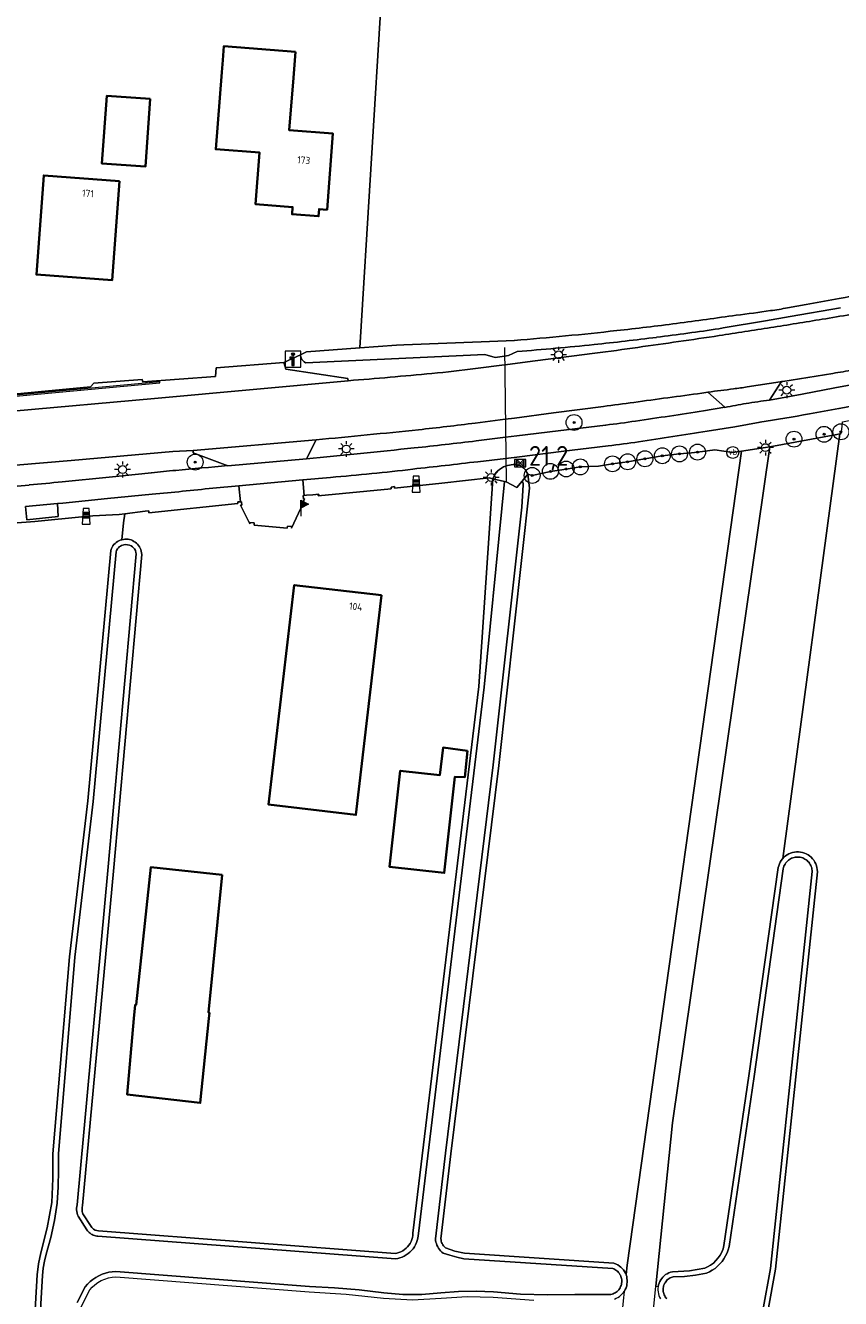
# Model space of a CAD drawing. Header units: metres. Extents: x 125158 to 132124, y 450612 to 454469.
# Tile 59 of 173: x 126894 to 126996, y 451465 to 451625. Entities that reach past the tile are written whole.
import ezdxf
from ezdxf.enums import TextEntityAlignment as Align

# ---------------------------------------------------------------- set-up
doc = ezdxf.new("R2010")
doc.units = ezdxf.units.M
doc.layers.get('0').update_dxf_attribs({"color": 8})
for name, color, linetype, lineweight in [('B-XX-GR-BOOM-S', 8, 'Continuous', 25), ('B-XX-IE-MEUBILAIR_WEGMEUBILAIR-S', 8, 'Continuous', 25), ('B-XX-KL-ET_LS_OV_LICHTMAST-S', 8, 'Continuous', 25), ('B-XX-KW-KUNSTWERK_DUIKER-G', 8, 'Continuous', 18), ('B-XX-OG-BEBOUWING-GV', 8, 'Continuous', 35), ('B-XX-OG-BEBOUWING-T18', 8, 'Continuous', 18), ('B-XX-OG-TERREIN_CULTUURSCHEIDING-GV', 8, 'Continuous', 18), ('B-XX-OG-WATER-GV', 8, 'Continuous', 18), ('B-XX-OG-WATER_SLOOT-GV', 8, 'Continuous', 18), ('B-XX-OG-WEG-GV', 8, 'Continuous', 18), ('B-XX-VH-GOOT-G', 8, 'Continuous', 18), ('B-XX-VH-VERHARDING_TEGEL-GV', 8, 'Continuous', 18), ('B-XX-VW-HECTOMETRERING-S', 8, 'Continuous', 25), ('B-XX-VW-VERKEERSTEKEN_BORD-S', 8, 'Continuous', 25), ('B-XX-VW-VERKEERSTEKEN_DRAAGCONSTRUCTIE-S', 8, 'Continuous', 25)]:
    doc.layers.add(name, color=color, linetype=linetype, lineweight=lineweight)
doc.layers.add('TOPOT30', color=1, linetype='Continuous')
doc.styles.add('ISO', font='iso', dxfattribs={"height": 5})
doc.styles.add('NLCS-ISO', font='NLCS-ISO.ttf')
doc.styles.add('NLCS-ISO-M-T18', font='NLCS-ISO.ttf', dxfattribs={"height": 1.8})

# ---------------------------------------------------------------- blocks, each defined once
blk = doc.blocks.new('SIE-WEG_VERKEERSBORD_INFORMATIE-SO')
at = {"linetype": 'ByBlock', "lineweight": 18}
h = blk.add_hatch(color=0, dxfattribs=at)
h.dxf.hatch_style = 1
h.paths.add_polyline_path([(0.32, 0.49), (-0.82, 0.49), (-0.82, 0.19), (-0.32, 0.19), (-0.32, -1.62), (0.32, -1.62)])
h = blk.add_hatch(color=0, dxfattribs=at)
h.dxf.hatch_style = 1
edge = h.paths.add_edge_path()
edge.add_arc((0, 1.25), 0.373, 0, 360)
at = {"color": 0, "linetype": 'ByBlock', "lineweight": 18}
for points in [[(-2, -2), (2, -2), (2, 2), (-2, 2)], [(0.32, 0.49), (-0.82, 0.49), (-0.82, 0.19), (-0.32, 0.19), (-0.32, -1.62), (0.32, -1.62)]]:
    blk.add_lwpolyline(points, close=True, dxfattribs=at)
blk.add_circle((0, 1.25), 0.373, dxfattribs=at)
blk = doc.blocks.new('SIE-WEG_PAAL_VERKEERSBORD-SO')
at = {"color": 0, "linetype": 'ByBlock', "lineweight": 18}
blk.add_circle((0, 0), 1.5, dxfattribs=at)
at = {"color": 0, "linetype": 'ByBlock', "lineweight": 18, "style": 'NLCS-ISO'}
blk.add_text('vb', height=1.5, dxfattribs=at).set_placement((0, 0.13), align=Align.MIDDLE_CENTER)
blk = doc.blocks.new('SIE-WEG_PAAL_VLAGGENMAST-SO')
at = {"linetype": 'ByBlock', "lineweight": 18}
h = blk.add_hatch(color=0, dxfattribs=at)
h.dxf.hatch_style = 1
h.paths.add_polyline_path([(0, 2), (2, 1), (0, 0)])
at = {"color": 0, "linetype": 'ByBlock', "lineweight": 18}
blk.add_lwpolyline([(0, 2), (0, -2)], dxfattribs=at)
blk.add_lwpolyline([(0, 2), (2, 1), (0, 0)], close=True, dxfattribs=at)
blk = doc.blocks.new('SKL-ET_OV_LICHTMAST-SO')
at = {"color": 0, "linetype": 'ByBlock', "lineweight": 18}
for points in [[(-1.25, 0), (-2, 0)], [(-1.41, 1.41), (-0.88, 0.88)], [(0, 2), (0, 1.25)], [(0.88, 0.88), (1.41, 1.41)], [(2, 0), (1.25, 0)], [(-1.41, -1.41), (-0.88, -0.88)], [(0, -1.25), (0, -2)], [(0.88, -0.88), (1.41, -1.41)]]:
    blk.add_lwpolyline(points, dxfattribs=at)
blk.add_circle((0, 0), 1, dxfattribs=at)
blk = doc.blocks.new('SIE-WEG_PAAL_GRENSPAAL-SO')
at = {"linetype": 'ByBlock', "lineweight": 18}
h = blk.add_hatch(color=0, dxfattribs=at)
h.dxf.hatch_style = 1
h.paths.add_polyline_path([(0.90625, -0.5), (0.875, 0), (-0.875, 0), (-0.90625, -0.5)])
h.paths.add_polyline_path([(-0.8125, 1), (-0.84375, 0.5), (0.84375, 0.5), (0.8125, 1)])
at = {"color": 0, "linetype": 'ByBlock', "lineweight": 18}
blk.add_lwpolyline([(-1, -2), (1, -2), (0.75, 2), (-0.75, 2)], close=True, dxfattribs=at)
for points in [[(0.875, 0), (-0.875, 0)], [(0.84375, 0.5), (-0.84375, 0.5)], [(0.8125, 1), (-0.8125, 1)], [(0.90625, -0.5), (-0.90625, -0.5)]]:
    blk.add_lwpolyline(points, dxfattribs=at)
blk = doc.blocks.new('SIE-WEG_PAAL_HECTOMETERPAAL-SO')
at = {"color": 0, "linetype": 'ByBlock', "lineweight": 18}
blk.add_lwpolyline([(-1.44375, -0.94375), (1.44375, -0.94375), (1.44375, 0.94375), (-1.44375, 0.94375)], close=True, dxfattribs=at)
at = {"color": 0, "linetype": 'ByBlock', "lineweight": 18, "style": 'NLCS-ISO'}
blk.add_text('hm', height=1.5, dxfattribs=at).set_placement((0, 0), align=Align.MIDDLE_CENTER)
blk = doc.blocks.new('SGR-BOOM_01-SO')
at = {"linetype": 'ByBlock', "lineweight": 18}
h = blk.add_hatch(color=0, dxfattribs=at)
h.dxf.hatch_style = 1
edge = h.paths.add_edge_path()
edge.add_arc((0, 0), 0.25, 0, 360)
at = {"color": 0, "linetype": 'ByBlock', "lineweight": 18}
for radius in [2, 0.25]:
    blk.add_circle((0, 0), radius, dxfattribs=at)
blk = doc.blocks.new('kilometerpaal')
at = {"color": 0}
for p, q in [((-0.44, 0.44), (0.44, -0.44)), ((-0.44, -0.44), (-0.44, 0.44)), ((0.44, 0.44), (-0.44, -0.44)), ((0.44, -0.44), (0.44, 0.44))]:
    blk.add_line(p, q, dxfattribs=at)
at = {"color": 0, "style": 'ISO'}
blk.add_attdef('KILOMETERPAAL', (0.59, 0.87), '', height=2.5, dxfattribs=at)

msp = doc.modelspace()

# ---------------------------------------------------------------- linework, layer by layer
at = {"layer": 'B-XX-KW-KUNSTWERK_DUIKER-G'}
msp.add_lwpolyline([(126954.13, 451584.52), (126954.35, 451567.59)], dxfattribs=at)
at = {"layer": 'B-XX-OG-BEBOUWING-GV'}
for points in [[(126927.8, 451621.76), (126918.79, 451622.46), (126918.65, 451620.69), (126918.53, 451619.16), (126917.78, 451609.47), (126923.29, 451609.05), (126922.79, 451602.55), (126927.46, 451602.19), (126927.39, 451601.29), (126930.73, 451601.04), (126930.79, 451601.93), (126931.79, 451601.85), (126932.53, 451611.44), (126927.03, 451611.86), (126927.55, 451618.45)], [(126909.52, 451615.81), (126904.03, 451616.19), (126903.43, 451607.67), (126908.91, 451607.29)], [(126905.64, 451605.46), (126896.11, 451606.17), (126895.18, 451593.69), (126904.71, 451592.98)], [(126938.65, 451553.29), (126927.66, 451554.58), (126924.43, 451526.93), (126935.42, 451525.64)], [(126949.48, 451533.7), (126946.41, 451534.11), (126946.01, 451530.65), (126941.02, 451531.2), (126939.68, 451519.09), (126946.56, 451518.32), (126947.9, 451530.44), (126949.14, 451530.37)], [(126918.58, 451518.09), (126909.58, 451519.05), (126907.74, 451501.7), (126907.63, 451501.72), (126907.47, 451500), (126906.61, 451490.44), (126915.81, 451489.36), (126916.9, 451500), (126916.97, 451500.72), (126916.87, 451500.73)]]:
    msp.add_lwpolyline(points, close=True, dxfattribs=at)
at = {"layer": 'B-XX-OG-TERREIN_CULTUURSCHEIDING-GV'}
for points in [[(126840.12, 451713.98), (126838.89, 451699.83), (126860.83, 451697.83), (126865.92, 451747.96), (126869.41, 451747.86), (126871.61, 451744.76), (126870.61, 451741.57), (126869.16, 451737.46), (126874.59, 451736.93), (126872.59, 451718.88), (126901.41, 451715.82), (126896.15, 451656.13), (126940.07, 451652), (126935.92, 451584.45), (126940.56, 451584.79), (126941.47, 451584.83), (126951.2, 451585.2), (126955.39, 451585.38)], [(126887.86, 451578.22), (126901.99, 451579.53), (126902.39, 451579.99), (126908.49, 451580.46), (126908.58, 451580.19), (126917.75, 451580.84), (126917.83, 451581.94), (126926.35, 451582.62), (126928.43, 451583.58), (126929.21, 451583.94), (126935.92, 451584.45), (126940.07, 451652), (126896.15, 451656.13), (126901.41, 451715.82), (126872.59, 451718.88)], [(126989.8, 451589.5), (126992.17, 451589.92), (126996.33, 451590.67), (126997.08, 451590.81), (126997.82, 451590.95), (126998.56, 451591.08), (126999.34, 451591.22), (126999.34, 451591.22), (127000.66, 451591.46), (127007.4, 451592.7), (127021.29, 451595.45), (127025.44, 451596.28), (127025.65, 451596.32), (127030.8, 451597.24), (127041.1, 451599.09), (127042.38, 451599.27), (127043.33, 451599.93), (127046.13, 451600.44), (127046.39, 451600.48), (127047.08, 451600.59), (127078.74, 451606.24), (127087.7, 451607.79)], [(126996.56, 451573.67), (126996.41, 451573.64), (126989.37, 451521.41), (126989.2, 451520.13), (126989.35, 451520.3), (126989.54, 451520.46), (126989.75, 451520.6), (126989.97, 451520.73), (126990.2, 451520.83), (126990.44, 451520.9), (126990.69, 451520.95), (126990.94, 451520.98), (126991.19, 451520.98), (126991.45, 451520.95), (126991.69, 451520.9), (126991.93, 451520.83), (126992.17, 451520.73), (126992.39, 451520.61), (126992.59, 451520.46), (126992.79, 451520.3), (126992.96, 451520.12), (126993.11, 451519.92), (126993.25, 451519.7), (126993.36, 451519.48), (126993.45, 451519.24), (126993.51, 451518.99), (126993.55, 451518.74), (126993.56, 451518.47), (126988.29, 451468.42), (126987.32, 451463.09)], [(126894.85, 451460.41), (126895.26, 451467.69), (126895.42, 451469.1), (126895.75, 451470.47), (126896.55, 451473.64), (126897.12, 451476.81), (126897.24, 451479.85), (126897.26, 451482.96), (126899.34, 451507.77), (126901.64, 451527.39), (126904.54, 451558.93), (126904.63, 451559.17), (126904.72, 451559.35), (126904.82, 451559.52), (126904.94, 451559.68), (126905.08, 451559.82), (126905.23, 451559.95), (126905.39, 451560.06), (126905.56, 451560.16), (126905.74, 451560.24), (126905.93, 451560.3), (126905.94, 451560.3), (126906.15, 451562.4), (126906.3, 451563.55), (126905.6, 451563.47), (126901.46, 451563.24), (126901.3, 451563.23), (126894.96, 451562.6), (126867.21, 451560.51)]]:
    msp.add_lwpolyline(points, dxfattribs=at)
for points in [[(126917.78, 451609.47), (126918.53, 451619.16), (126918.65, 451620.69), (126918.79, 451622.46), (126927.8, 451621.76), (126927.55, 451618.45), (126927.03, 451611.86), (126932.53, 451611.44), (126931.79, 451601.85), (126930.79, 451601.93), (126930.73, 451601.04), (126927.39, 451601.29), (126927.46, 451602.19), (126922.79, 451602.55), (126923.29, 451609.05)], [(126903.43, 451607.67), (126904.03, 451616.19), (126909.52, 451615.81), (126908.91, 451607.29)], [(126895.18, 451593.69), (126896.11, 451606.17), (126905.64, 451605.46), (126904.71, 451592.98)], [(126989.37, 451521.41), (126996.41, 451573.64), (126996.02, 451573.56), (126987.58, 451571.99), (126975.33, 451486.84), (126973.21, 451466.29), (126973.51, 451466.25), (126973.56, 451466.45), (126973.63, 451466.66), (126973.72, 451466.87), (126973.83, 451467.07), (126973.96, 451467.26), (126974.1, 451467.43), (126974.27, 451467.59), (126974.45, 451467.73), (126974.64, 451467.85), (126974.84, 451467.95), (126975.05, 451468.03), (126975.31, 451468.1), (126977.44, 451468.22), (126979.38, 451468.54), (126979.74, 451468.7), (126980.11, 451468.93), (126980.46, 451469.19), (126980.78, 451469.5), (126981.07, 451469.83), (126981.31, 451470.19), (126981.52, 451470.58), (126981.68, 451470.99), (126981.8, 451471.4), (126984.95, 451492.76), (126988.63, 451518.99), (126988.69, 451519.23), (126988.78, 451519.47), (126988.89, 451519.7), (126989.02, 451519.91), (126989.18, 451520.11), (126989.2, 451520.13)], [(126946.14, 451472.25), (126946.15, 451472.12), (126946.18, 451471.96), (126946.23, 451471.8), (126946.29, 451471.64), (126946.37, 451471.5), (126946.46, 451471.36), (126946.57, 451471.23), (126946.72, 451471.09), (126947.89, 451470.71), (126949.12, 451470.42), (126967.94, 451469.18), (126968.23, 451469.06), (126968.43, 451468.95), (126968.63, 451468.82), (126968.81, 451468.68), (126968.98, 451468.51), (126969.13, 451468.33), (126969.26, 451468.13), (126969.38, 451467.93), (126969.46, 451467.74), (126969.59, 451468.92), (126983.99, 451571.44), (126982.91, 451571.28), (126980.65, 451571.6), (126978.47, 451571.33), (126977.71, 451571.25), (126976.19, 451571.1), (126974.03, 451570.87), (126971.84, 451570.49), (126969.66, 451570.11), (126967.76, 451569.85), (126965.98, 451569.57), (126963.7, 451569.46), (126961.91, 451569.2), (126959.93, 451568.9), (126957.63, 451568.39), (126957.07, 451568.55), (126957.29, 451566.77), (126953.42, 451531.86), (126947.39, 451482.95)], [(126952.67, 451567.97), (126952.2, 451568.08), (126946.25, 451567.43), (126940.31, 451566.78), (126940.29, 451566.98), (126939.86, 451566.93), (126939.88, 451566.72), (126930.68, 451565.8), (126930.77, 451566.01), (126929.99, 451565.95), (126929.21, 451565.89), (126928.91, 451565.85), (126928.78, 451565.85), (126928.83, 451565.42), (126928.97, 451565.43), (126928.47, 451564.28), (126927.33, 451561.73), (126927.35, 451561.96), (126926.8, 451562.01), (126926.78, 451561.73), (126922.59, 451562.12), (126922.62, 451562.4), (126922.08, 451562.45), (126922.06, 451562.28), (126920.89, 451564.65), (126921.04, 451564.65), (126921.01, 451565.07), (126920.87, 451565.08), (126920.56, 451565.05), (126920.57, 451564.84), (126909.35, 451563.66), (126909.32, 451563.93), (126908.88, 451563.88), (126906.3, 451563.55), (126906.15, 451562.4), (126905.94, 451560.3), (126906.13, 451560.34), (126906.32, 451560.37), (126906.52, 451560.37), (126906.72, 451560.35), (126906.91, 451560.32), (126907.1, 451560.26), (126907.29, 451560.19), (126907.46, 451560.09), (126907.63, 451559.99), (126907.78, 451559.86), (126907.92, 451559.72), (126908.05, 451559.57), (126908.16, 451559.4), (126908.25, 451559.23), (126908.32, 451559.05), (126908.38, 451558.86), (126908.42, 451558.66), (126908.44, 451558.44), (126904.87, 451518.56), (126900.97, 451476.42), (126900.94, 451476.19), (126900.93, 451476.02), (126900.93, 451475.85), (126900.96, 451475.67), (126901, 451475.5), (126901.04, 451475.38), (126902.08, 451473.78), (126902.16, 451473.67), (126902.24, 451473.58), (126902.38, 451473.47), (126902.58, 451473.35), (126902.78, 451473.29), (126903, 451473.25), (126940.37, 451470.41), (126940.58, 451470.45), (126940.84, 451470.52), (126941.08, 451470.62), (126941.32, 451470.74), (126941.54, 451470.89), (126941.75, 451471.05), (126941.93, 451471.24), (126942.1, 451471.44), (126942.25, 451471.67), (126942.37, 451471.9), (126942.47, 451472.15), (126942.55, 451472.4), (126942.59, 451472.66), (126942.62, 451472.97), (126950.9, 451541.82)], [(126924.43, 451526.93), (126927.66, 451554.58), (126938.65, 451553.29), (126935.42, 451525.64)], [(126946.01, 451530.65), (126946.41, 451534.11), (126949.48, 451533.7), (126949.14, 451530.37), (126947.9, 451530.44), (126946.56, 451518.32), (126939.68, 451519.09), (126941.02, 451531.2)], [(126909.58, 451519.05), (126918.58, 451518.09), (126916.87, 451500.73), (126916.97, 451500.72), (126916.9, 451500), (126915.81, 451489.36), (126906.61, 451490.44), (126907.47, 451500), (126907.63, 451501.72), (126907.74, 451501.7)]]:
    msp.add_lwpolyline(points, close=True, dxfattribs=at)
for centre, radius, start, end in [((126953.92, 451823.42), 236.69, 277.1415, 278.1971), ((126978.95, 451649.67), 61.15, 278.1899, 280.2223), ((126920.38, 452017.48), 433.51, 276.3443, 277.3478), ((126918.96, 452030.79), 446.88, 277.3104, 278.2838), ((126919.77, 452017.54), 433.62, 274.7114, 275.5669), ((126920.07, 452017.52), 433.58, 275.5283, 276.3841)]:
    msp.add_arc(centre, radius, start, end, dxfattribs=at)
at = {"layer": 'B-XX-OG-WATER-GV'}
for points in [[(127042.38, 451599.27), (127041.1, 451599.09), (127030.8, 451597.24), (127025.65, 451596.32), (127025.44, 451596.28), (127021.29, 451595.45), (127007.4, 451592.7), (127000.66, 451591.46), (126999.34, 451591.22), (126999.34, 451591.22), (126998.56, 451591.08), (126997.82, 451590.95), (126997.08, 451590.81), (126996.33, 451590.67), (126992.17, 451589.92), (126989.8, 451589.5)], [(126981.16, 451586.86), (126981.69, 451586.97), (126987.04, 451587.88), (126990.12, 451588.4), (126996.48, 451589.48)], [(126955.39, 451585.38), (126951.2, 451585.2), (126941.47, 451584.83), (126940.56, 451584.79), (126935.92, 451584.45), (126929.21, 451583.94), (126928.43, 451583.58)], [(126929.07, 451582.59), (126951.69, 451583.63), (126952.97, 451583.25), (126954.14, 451583.41), (126954.67, 451583.49), (126955.76, 451584)], [(126954.32, 451569.58), (126954.27, 451569.57)], [(126952.67, 451567.97), (126954.14, 451567.64), (126954.35, 451567.59), (126955.69, 451566.86), (126956.36, 451567.68), (126957.07, 451568.55)], [(126900.29, 451464.23), (126901.32, 451466.2), (126901.61, 451466.54), (126901.93, 451466.85), (126902.28, 451467.13), (126902.65, 451467.38), (126903.04, 451467.6), (126903.45, 451467.78), (126903.87, 451467.93), (126904.3, 451468.04), (126904.74, 451468.1), (126905.19, 451468.13), (126929.59, 451466.26), (126932.72, 451466.07), (126935.83, 451465.8), (126938.95, 451465.46), (126941.34, 451465.25), (126943.74, 451465.24), (126946.14, 451465.43), (126948.34, 451465.62), (126950.56, 451465.67), (126952.77, 451465.57), (126956.17, 451465.28), (126959.58, 451465.17), (126962.99, 451465.25), (126967.12, 451465.22), (126967.27, 451465.22), (126967.42, 451465.23), (126967.56, 451465.25), (126967.7, 451465.28), (126967.84, 451465.33), (126967.98, 451465.39), (126968.11, 451465.46), (126968.23, 451465.54), (126968.34, 451465.63), (126968.45, 451465.73), (126968.55, 451465.84), (126968.64, 451465.96), (126968.71, 451466.09), (126968.78, 451466.22), (126968.83, 451466.36), (126968.87, 451466.5), (126968.9, 451466.64), (126968.92, 451466.79), (126968.92, 451466.94), (126968.91, 451467.08), (126968.89, 451467.23), (126968.86, 451467.37), (126968.81, 451467.51), (126968.75, 451467.65), (126968.68, 451467.77), (126968.6, 451467.9), (126968.51, 451468.01), (126968.41, 451468.12), (126968.3, 451468.22), (126968.18, 451468.3), (126968.05, 451468.38), (126967.92, 451468.45), (126967.78, 451468.5), (126949.01, 451469.74), (126948.14, 451469.93), (126947.27, 451470.17), (126946.42, 451470.45), (126946.25, 451470.58), (126946.1, 451470.73), (126945.96, 451470.89), (126945.83, 451471.06), (126945.73, 451471.25), (126945.63, 451471.44), (126945.56, 451471.64), (126945.51, 451471.84), (126945.47, 451472.05), (126945.45, 451472.26), (126946.71, 451483.03), (126952.74, 451531.94), (126956.34, 451564.38), (126956.51, 451567.22), (126956.49, 451567.37), (126956.44, 451567.51), (126956.38, 451567.64), (126956.36, 451567.68), (126955.69, 451566.86), (126954.35, 451567.59), (126954.14, 451567.64), (126953.83, 451564.21), (126951.58, 451541.74), (126943.3, 451472.91), (126943.28, 451472.61), (126943.23, 451472.32), (126943.16, 451472.04), (126943.06, 451471.77), (126942.94, 451471.5), (126942.79, 451471.24), (126942.63, 451471), (126942.44, 451470.78), (126942.23, 451470.57), (126942.01, 451470.38), (126941.77, 451470.21), (126941.52, 451470.07), (126941.25, 451469.94), (126940.98, 451469.84), (126940.7, 451469.77), (126940.41, 451469.72), (126902.93, 451472.56), (126902.78, 451472.58), (126902.63, 451472.61), (126902.48, 451472.65), (126902.34, 451472.71), (126902.2, 451472.77), (126902.06, 451472.85), (126901.94, 451472.94), (126901.82, 451473.04), (126901.71, 451473.15), (126901.61, 451473.26), (126901.52, 451473.39), (126900.42, 451475.08), (126900.35, 451475.27), (126900.3, 451475.47), (126900.26, 451475.68), (126900.24, 451475.89), (126900.24, 451476.1), (126900.26, 451476.3), (126900.29, 451476.51), (126904.19, 451518.62), (126907.75, 451558.5), (126907.72, 451558.69), (126907.64, 451558.93), (126907.52, 451559.13), (126907.41, 451559.26), (126907.29, 451559.38), (126907.11, 451559.51), (126906.9, 451559.6), (126906.66, 451559.67), (126906.46, 451559.68), (126906.19, 451559.66), (126905.91, 451559.57), (126905.76, 451559.48), (126905.62, 451559.39), (126905.5, 451559.27), (126905.39, 451559.14), (126905.28, 451558.94), (126905.21, 451558.78), (126902.32, 451527.32), (126900.02, 451507.7), (126897.94, 451482.93), (126897.94, 451480.87), (126897.9, 451478.8), (126897.8, 451476.74), (126897.44, 451474.57), (126896.98, 451472.43), (126896.42, 451470.31), (126896.18, 451469.43), (126896.02, 451468.54), (126895.95, 451467.63), (126895.54, 451460.45)], [(126986.68, 451463.21), (126987.65, 451468.51), (126992.91, 451518.49), (126992.9, 451518.65), (126992.88, 451518.81), (126992.85, 451518.96), (126992.8, 451519.12), (126992.74, 451519.26), (126992.67, 451519.4), (126992.58, 451519.54), (126992.49, 451519.67), (126992.38, 451519.78), (126992.26, 451519.89), (126992.14, 451519.99), (126992, 451520.08), (126991.86, 451520.15), (126991.72, 451520.21), (126991.57, 451520.26), (126991.41, 451520.3), (126991.25, 451520.32), (126991.1, 451520.33), (126990.94, 451520.33), (126990.78, 451520.31), (126990.62, 451520.28), (126990.47, 451520.23), (126990.32, 451520.17), (126990.18, 451520.1), (126990.04, 451520.02), (126989.92, 451519.92), (126989.8, 451519.82), (126989.69, 451519.7), (126989.59, 451519.58), (126989.5, 451519.45), (126989.42, 451519.31), (126989.36, 451519.16), (126989.31, 451519.01), (126989.27, 451518.86), (126985.6, 451492.67), (126982.44, 451471.27), (126982.33, 451470.87), (126982.19, 451470.47), (126982.01, 451470.1), (126981.8, 451469.74), (126981.56, 451469.4), (126981.29, 451469.08), (126980.99, 451468.79), (126980.67, 451468.52), (126980.32, 451468.29), (126979.96, 451468.08), (126979.58, 451467.91), (126978.2, 451467.66), (126976.81, 451467.5), (126975.41, 451467.46), (126975.27, 451467.42), (126975.14, 451467.37), (126975.01, 451467.31), (126974.88, 451467.23), (126974.76, 451467.15), (126974.65, 451467.06), (126974.55, 451466.96), (126974.46, 451466.84), (126974.38, 451466.72), (126974.31, 451466.6), (126974.25, 451466.47), (126974.2, 451466.33), (126974.16, 451466.19), (126974.14, 451466.05), (126974.13, 451465.91), (126974.13, 451465.76), (126974.15, 451465.62), (126974.18, 451465.48), (126974.22, 451465.34), (126974.27, 451465.2), (126974.33, 451465.07), (126974.41, 451464.95), (126974.49, 451464.83), (126974.59, 451464.72)]]:
    msp.add_lwpolyline(points, dxfattribs=at)
at = {"layer": 'B-XX-OG-WATER-GV', "extrusion": (0, 0, -1)}
for centre, radius, start, end in [((-126953.92, 451823.42), 236.69, 261.8029, 262.8585), ((-126978.95, 451649.67), 61.15, 259.7777, 261.8101), ((-126920.38, 452017.48), 433.51, 262.6522, 263.6557), ((-126918.96, 452030.79), 446.88, 261.7162, 262.6896), ((-126919.77, 452017.54), 433.62, 264.4331, 265.2886), ((-126920.07, 452017.52), 433.58, 263.6159, 264.4717)]:
    msp.add_arc(centre, radius, start, end, dxfattribs=at)
at = {"layer": 'B-XX-OG-WATER-GV'}
for centre, radius, start, end in [((126928.48, 451940.29), 357.33, 275.9344, 277.2068), ((126928.52, 451939.58), 356.62, 277.2149, 278.4897), ((126929.46, 451928.68), 345.68, 274.3625, 275.1667), ((126928.61, 451939.67), 356.7, 275.1446, 275.9241), ((126929.72, 451583.72), 1.3, 186.0527, 208.0512), ((126929.71, 451583.71), 1.29, 208.1757, 240.2329), ((126955.04, 451567.27), 2.42, 108.5378, 135.4838), ((126955.52, 451565.84), 3.93, 94.3884, 107.7653), ((126955.38, 451567.68), 2.09, 74.9071, 94.3357), ((126955.54, 451568.27), 1.47, 45.3665, 74.8589), ((126955.46, 451566.87), 3, 135.5526, 158.4562), ((126955.04, 451567.77), 2.18, 21.0163, 45.179)]:
    msp.add_arc(centre, radius, start, end, dxfattribs=at)
at = {"layer": 'B-XX-OG-WATER_SLOOT-GV'}
for points in [[(126895.54, 451460.45), (126895.95, 451467.63), (126896.02, 451468.54), (126896.18, 451469.43), (126896.42, 451470.31), (126896.98, 451472.43), (126897.44, 451474.57), (126897.8, 451476.74), (126897.9, 451478.8), (126897.94, 451480.87), (126897.94, 451482.93), (126900.02, 451507.7), (126902.32, 451527.32), (126905.21, 451558.78), (126905.28, 451558.94), (126905.39, 451559.14), (126905.5, 451559.27), (126905.62, 451559.39), (126905.76, 451559.48), (126905.91, 451559.57), (126906.19, 451559.66), (126906.46, 451559.68), (126906.66, 451559.67), (126906.9, 451559.6), (126907.11, 451559.51), (126907.29, 451559.38), (126907.41, 451559.26), (126907.52, 451559.13), (126907.64, 451558.93), (126907.72, 451558.69), (126907.75, 451558.5), (126904.19, 451518.62), (126900.29, 451476.51), (126900.26, 451476.3), (126900.24, 451476.1), (126900.24, 451475.89), (126900.26, 451475.68), (126900.3, 451475.47), (126900.35, 451475.27), (126900.42, 451475.08), (126901.52, 451473.39), (126901.61, 451473.26), (126901.71, 451473.15), (126901.82, 451473.04), (126901.94, 451472.94), (126902.06, 451472.85), (126902.2, 451472.77), (126902.34, 451472.71), (126902.48, 451472.65), (126902.63, 451472.61), (126902.78, 451472.58), (126902.93, 451472.56), (126940.41, 451469.72), (126940.7, 451469.77), (126940.98, 451469.84), (126941.25, 451469.94), (126941.52, 451470.07), (126941.77, 451470.21), (126942.01, 451470.38), (126942.23, 451470.57), (126942.44, 451470.78), (126942.63, 451471), (126942.79, 451471.24), (126942.94, 451471.5), (126943.06, 451471.77), (126943.16, 451472.04), (126943.23, 451472.32), (126943.28, 451472.61), (126943.3, 451472.91), (126951.58, 451541.74), (126953.83, 451564.21), (126954.14, 451567.64), (126952.67, 451567.97), (126950.9, 451541.82), (126942.62, 451472.97), (126942.59, 451472.66), (126942.55, 451472.4), (126942.47, 451472.15), (126942.37, 451471.9), (126942.25, 451471.67), (126942.1, 451471.44), (126941.93, 451471.24), (126941.75, 451471.05), (126941.54, 451470.89), (126941.32, 451470.74), (126941.08, 451470.62), (126940.84, 451470.52), (126940.58, 451470.45), (126940.37, 451470.41), (126903, 451473.25), (126902.78, 451473.29), (126902.58, 451473.35), (126902.38, 451473.47), (126902.24, 451473.58), (126902.16, 451473.67), (126902.08, 451473.78), (126901.04, 451475.38), (126901, 451475.5), (126900.96, 451475.67), (126900.93, 451475.85), (126900.93, 451476.02), (126900.94, 451476.19), (126900.97, 451476.42), (126904.87, 451518.56), (126908.44, 451558.44), (126908.42, 451558.66), (126908.38, 451558.86), (126908.32, 451559.05), (126908.25, 451559.23), (126908.16, 451559.4), (126908.05, 451559.57), (126907.92, 451559.72), (126907.78, 451559.86), (126907.63, 451559.99), (126907.46, 451560.09), (126907.29, 451560.19), (126907.1, 451560.26), (126906.91, 451560.32), (126906.72, 451560.35), (126906.52, 451560.37), (126906.32, 451560.37), (126906.13, 451560.34), (126905.94, 451560.3), (126905.93, 451560.3), (126905.74, 451560.24), (126905.56, 451560.16), (126905.39, 451560.06), (126905.23, 451559.95), (126905.08, 451559.82), (126904.94, 451559.68), (126904.82, 451559.52), (126904.72, 451559.35), (126904.63, 451559.17), (126904.54, 451558.93), (126901.64, 451527.39), (126899.34, 451507.77), (126897.26, 451482.96), (126897.24, 451479.85), (126897.12, 451476.81), (126896.55, 451473.64), (126895.75, 451470.47), (126895.42, 451469.1), (126895.26, 451467.69), (126894.85, 451460.41)], [(126968, 451464.66), (126968.22, 451464.75), (126968.43, 451464.86), (126968.63, 451464.98), (126968.81, 451465.13), (126968.98, 451465.3), (126969.13, 451465.48), (126969.22, 451465.61), (126969.26, 451465.67), (126969.37, 451465.88), (126969.47, 451466.09), (126969.54, 451466.32), (126969.58, 451466.55), (126969.61, 451466.78), (126969.61, 451467.02), (126969.58, 451467.25), (126969.54, 451467.49), (126969.47, 451467.71), (126969.46, 451467.74), (126969.38, 451467.93), (126969.26, 451468.13), (126969.13, 451468.33), (126968.98, 451468.51), (126968.81, 451468.68), (126968.63, 451468.82), (126968.43, 451468.95), (126968.23, 451469.06), (126967.94, 451469.18), (126949.12, 451470.42), (126947.89, 451470.71), (126946.72, 451471.09), (126946.57, 451471.23), (126946.46, 451471.36), (126946.37, 451471.5), (126946.29, 451471.64), (126946.23, 451471.8), (126946.18, 451471.96), (126946.15, 451472.12), (126946.14, 451472.25), (126947.39, 451482.95), (126953.42, 451531.86), (126957.29, 451566.77), (126957.07, 451568.55), (126956.36, 451567.68), (126956.38, 451567.64), (126956.44, 451567.51), (126956.49, 451567.37), (126956.51, 451567.22), (126956.34, 451564.38), (126952.74, 451531.94), (126946.71, 451483.03), (126945.45, 451472.26), (126945.47, 451472.05), (126945.51, 451471.84), (126945.56, 451471.64), (126945.63, 451471.44), (126945.73, 451471.25), (126945.83, 451471.06), (126945.96, 451470.89), (126946.1, 451470.73), (126946.25, 451470.58), (126946.42, 451470.45), (126947.27, 451470.17), (126948.14, 451469.93), (126949.01, 451469.74), (126967.78, 451468.5), (126967.92, 451468.45), (126968.05, 451468.38), (126968.18, 451468.3), (126968.3, 451468.22), (126968.41, 451468.12), (126968.51, 451468.01), (126968.6, 451467.9), (126968.68, 451467.77), (126968.75, 451467.65), (126968.81, 451467.51), (126968.86, 451467.37), (126968.89, 451467.23), (126968.91, 451467.08), (126968.92, 451466.94), (126968.92, 451466.79), (126968.9, 451466.64), (126968.87, 451466.5), (126968.83, 451466.36), (126968.78, 451466.22), (126968.71, 451466.09), (126968.64, 451465.96), (126968.55, 451465.84), (126968.45, 451465.73), (126968.34, 451465.63), (126968.23, 451465.54), (126968.11, 451465.46), (126967.98, 451465.39), (126967.84, 451465.33), (126967.7, 451465.28), (126967.56, 451465.25), (126967.42, 451465.23), (126967.27, 451465.22), (126967.12, 451465.22), (126962.99, 451465.25), (126959.58, 451465.17), (126956.17, 451465.28), (126952.77, 451465.57), (126950.56, 451465.67), (126948.34, 451465.62), (126946.14, 451465.43), (126943.74, 451465.24), (126941.34, 451465.25), (126938.95, 451465.46), (126935.83, 451465.8), (126932.72, 451466.07), (126929.59, 451466.26), (126905.19, 451468.13), (126904.74, 451468.1), (126904.3, 451468.04), (126903.87, 451467.93), (126903.45, 451467.78), (126903.04, 451467.6), (126902.65, 451467.38), (126902.28, 451467.13), (126901.93, 451466.85), (126901.61, 451466.54), (126901.32, 451466.2), (126900.29, 451464.23)], [(126987.32, 451463.09), (126988.29, 451468.42), (126993.56, 451518.47), (126993.55, 451518.74), (126993.51, 451518.99), (126993.45, 451519.24), (126993.36, 451519.48), (126993.25, 451519.7), (126993.11, 451519.92), (126992.96, 451520.12), (126992.79, 451520.3), (126992.59, 451520.46), (126992.39, 451520.61), (126992.17, 451520.73), (126991.93, 451520.83), (126991.69, 451520.9), (126991.45, 451520.95), (126991.19, 451520.98), (126990.94, 451520.98), (126990.69, 451520.95), (126990.44, 451520.9), (126990.2, 451520.83), (126989.97, 451520.73), (126989.75, 451520.6), (126989.54, 451520.46), (126989.35, 451520.3), (126989.2, 451520.13), (126989.18, 451520.11), (126989.02, 451519.91), (126988.89, 451519.7), (126988.78, 451519.47), (126988.69, 451519.23), (126988.63, 451518.99), (126984.95, 451492.76), (126981.8, 451471.4), (126981.68, 451470.99), (126981.52, 451470.58), (126981.31, 451470.19), (126981.07, 451469.83), (126980.78, 451469.5), (126980.46, 451469.19), (126980.11, 451468.93), (126979.74, 451468.7), (126979.38, 451468.54), (126977.44, 451468.22), (126975.31, 451468.1), (126975.05, 451468.03), (126974.84, 451467.95), (126974.64, 451467.85), (126974.45, 451467.73), (126974.27, 451467.59), (126974.1, 451467.43), (126973.96, 451467.26), (126973.83, 451467.07), (126973.72, 451466.87), (126973.63, 451466.66), (126973.56, 451466.45), (126973.51, 451466.25), (126973.51, 451466.23), (126973.48, 451466), (126973.48, 451465.77), (126973.5, 451465.55), (126973.54, 451465.32), (126973.61, 451465.11), (126973.69, 451464.9), (126973.8, 451464.69)], [(126974.59, 451464.72), (126974.49, 451464.83), (126974.41, 451464.95), (126974.33, 451465.07), (126974.27, 451465.2), (126974.22, 451465.34), (126974.18, 451465.48), (126974.15, 451465.62), (126974.13, 451465.76), (126974.13, 451465.91), (126974.14, 451466.05), (126974.16, 451466.19), (126974.2, 451466.33), (126974.25, 451466.47), (126974.31, 451466.6), (126974.38, 451466.72), (126974.46, 451466.84), (126974.55, 451466.96), (126974.65, 451467.06), (126974.76, 451467.15), (126974.88, 451467.23), (126975.01, 451467.31), (126975.14, 451467.37), (126975.27, 451467.42), (126975.41, 451467.46), (126976.81, 451467.5), (126978.2, 451467.66), (126979.58, 451467.91), (126979.96, 451468.08), (126980.32, 451468.29), (126980.67, 451468.52), (126980.99, 451468.79), (126981.29, 451469.08), (126981.56, 451469.4), (126981.8, 451469.74), (126982.01, 451470.1), (126982.19, 451470.47), (126982.33, 451470.87), (126982.44, 451471.27), (126985.6, 451492.67), (126989.27, 451518.86), (126989.31, 451519.01), (126989.36, 451519.16), (126989.42, 451519.31), (126989.5, 451519.45), (126989.59, 451519.58), (126989.69, 451519.7), (126989.8, 451519.82), (126989.92, 451519.92), (126990.04, 451520.02), (126990.18, 451520.1), (126990.32, 451520.17), (126990.47, 451520.23), (126990.62, 451520.28), (126990.78, 451520.31), (126990.94, 451520.33), (126991.1, 451520.33), (126991.25, 451520.32), (126991.41, 451520.3), (126991.57, 451520.26), (126991.72, 451520.21), (126991.86, 451520.15), (126992, 451520.08), (126992.14, 451519.99), (126992.26, 451519.89), (126992.38, 451519.78), (126992.49, 451519.67), (126992.58, 451519.54), (126992.67, 451519.4), (126992.74, 451519.26), (126992.8, 451519.12), (126992.85, 451518.96), (126992.88, 451518.81), (126992.9, 451518.65), (126992.91, 451518.49), (126987.65, 451468.51), (126986.68, 451463.21)], [(126900.45, 451462.94), (126901.89, 451465.81), (126902.18, 451466.14), (126902.54, 451466.46), (126902.93, 451466.75), (126903.35, 451466.99), (126903.79, 451467.18), (126904.25, 451467.32), (126904.72, 451467.41), (126905.19, 451467.45), (126929.54, 451465.58), (126934.22, 451465.26), (126938.89, 451464.78), (126942.54, 451464.54), (126946.18, 451464.75), (126949.46, 451464.98), (126952.73, 451464.89), (126957.85, 451464.52)]]:
    msp.add_lwpolyline(points, dxfattribs=at)
at = {"layer": 'B-XX-OG-WEG-GV'}
for points in [[(126996.48, 451589.48), (126990.12, 451588.4), (126987.04, 451587.88), (126981.69, 451586.97), (126981.16, 451586.86)], [(126955.76, 451584), (126954.67, 451583.49), (126954.14, 451583.41), (126952.97, 451583.25), (126951.69, 451583.63), (126929.07, 451582.59)], [(127018.78, 451583.97), (127015.51, 451583.29), (127012.24, 451582.61), (127008.82, 451581.91), (127005.39, 451581.21), (127000.59, 451580.31), (126995.78, 451579.41), (126991.66, 451578.64), (126987.53, 451577.88)], [(126878.84, 451575.56), (126878.87, 451575.23), (126892.19, 451576.5), (126910.05, 451578.08), (126934.45, 451580.31), (126934.41, 451580.58), (126926.59, 451581.76), (126926.35, 451582.62), (126917.83, 451581.94), (126917.75, 451580.84), (126908.58, 451580.19), (126908.49, 451580.46), (126902.39, 451579.99), (126901.99, 451579.53), (126887.86, 451578.22), (126887.8, 451578.19), (126887.8, 451578.19), (126887.8, 451578.19), (126887.79, 451578.19), (126887.74, 451578.18), (126883.7, 451577.68)], [(126928.43, 451583.58), (126926.35, 451582.62), (126926.59, 451581.76), (126934.41, 451580.58), (126934.45, 451580.31)], [(126950.51, 451581.85), (126954.16, 451582.32), (126954.53, 451582.37), (126958.03, 451582.82), (126965.54, 451583.79)], [(126954.53, 451582.37), (126954.16, 451582.32), (126950.51, 451581.85)], [(126965.54, 451583.79), (126958.03, 451582.82), (126954.53, 451582.37)], [(126984.73, 451579.54), (126988.89, 451580.18), (126989.05, 451580.2), (126989.22, 451580.23), (126995.51, 451581.24)], [(126995.51, 451581.24), (126989.22, 451580.23), (126989.05, 451580.2), (126987.53, 451577.88), (126991.66, 451578.64), (126995.78, 451579.41), (127000.59, 451580.31), (127005.39, 451581.21)], [(126934.45, 451580.31), (126910.05, 451578.08), (126892.19, 451576.5), (126878.87, 451575.23), (126864.31, 451573.96), (126853.9, 451573.05)], [(126987.53, 451577.88), (126989.05, 451580.2), (126988.89, 451580.18), (126984.73, 451579.54)], [(126996.29, 451576.81), (126999.99, 451577.52), (127003.14, 451578.12), (127005.55, 451578.57), (127005.77, 451578.61), (127010.22, 451579.45), (127013.52, 451580.14), (127013.97, 451580.23)], [(126974.03, 451570.87), (126976.19, 451571.1), (126977.71, 451571.25), (126978.47, 451571.33), (126980.65, 451571.6), (126982.91, 451571.28), (126983.99, 451571.44), (126987.02, 451571.89), (126987.58, 451571.99), (126996.02, 451573.56), (126996.41, 451573.64), (126996.56, 451573.67), (126996.64, 451574.19), (126996.75, 451575.15), (127006.03, 451577.02), (127005.77, 451578.61), (127005.55, 451578.57), (127003.14, 451578.12), (126999.99, 451577.52), (126996.29, 451576.81)], [(126979.21, 451576.53), (126981.92, 451576.97), (126979.78, 451578.88), (126979.02, 451578.76)], [(126979.02, 451578.76), (126979.78, 451578.88)], [(126979.78, 451578.88), (126981.92, 451576.97)], [(126966.6, 451577.08), (126960.32, 451576.26), (126955.4, 451575.62), (126954.25, 451575.48), (126950.46, 451574.99)], [(126955.4, 451575.62), (126960.32, 451576.26), (126966.6, 451577.08)], [(126981.92, 451576.97), (126979.21, 451576.53)], [(126950.46, 451574.99), (126954.25, 451575.48), (126955.4, 451575.62)], [(126966.89, 451574.73), (126960.9, 451574), (126955.69, 451573.37)], [(126960.9, 451574), (126966.89, 451574.73)], [(126986.34, 451575.09), (126983.15, 451574.53), (126979.69, 451573.97)], [(126979.69, 451573.97), (126983.15, 451574.53), (126986.34, 451575.09)], [(126854.5, 451566.16), (126856.5, 451566.36), (126858, 451566.48), (126869.3, 451567.53), (126884.86, 451569), (126886.08, 451569.12), (126899.54, 451570.26), (126912.36, 451571.39), (126914.93, 451571.55), (126930.4, 451572.88)], [(126930.4, 451572.88), (126929.21, 451570.49)], [(126950.59, 451572.75), (126954.27, 451573.19), (126955.69, 451573.37), (126960.9, 451574)], [(126955.69, 451573.37), (126954.27, 451573.19), (126950.59, 451572.75)], [(126919.31, 451569.62), (126914.93, 451571.22), (126914.93, 451571.55), (126912.36, 451571.39), (126899.54, 451570.26), (126886.08, 451569.12)], [(126967.21, 451572.1), (126961.28, 451571.39), (126956.03, 451570.75), (126954.31, 451570.54), (126950.78, 451570.12)], [(126956.03, 451570.75), (126961.28, 451571.39), (126967.21, 451572.1)], [(126929.21, 451570.49), (126919.31, 451569.62)], [(126950.78, 451570.12), (126954.31, 451570.54), (126956.03, 451570.75)], [(126954.27, 451569.57), (126954.32, 451569.58)], [(126957.07, 451568.55), (126957.63, 451568.39), (126959.93, 451568.9), (126961.91, 451569.2), (126963.7, 451569.46), (126965.98, 451569.57), (126967.76, 451569.85), (126969.66, 451570.11), (126971.84, 451570.49), (126974.03, 451570.87)], [(126898.42, 451567.59), (126904.35, 451568.19), (126909.66, 451568.73)], [(126909.66, 451568.73), (126904.35, 451568.19), (126898.42, 451567.59)], [(126917.4, 451566.79), (126920.68, 451567.07), (126928.75, 451567.84), (126932.24, 451568.15)], [(126932.24, 451568.15), (126928.75, 451567.84), (126928.91, 451565.85), (126929.21, 451565.89), (126929.99, 451565.95), (126930.77, 451566.01), (126930.68, 451565.8), (126939.88, 451566.72), (126939.86, 451566.93), (126940.29, 451566.98), (126940.31, 451566.78), (126946.25, 451567.43), (126952.2, 451568.08), (126952.67, 451567.97)], [(126826.14, 451557.08), (126826.35, 451557.1), (126827.78, 451557.26), (126827.87, 451557.27), (126831.57, 451557.74), (126841.66, 451558.34), (126859.48, 451559.9), (126867.21, 451560.51), (126894.96, 451562.6), (126901.3, 451563.23), (126901.46, 451563.24), (126905.6, 451563.47), (126906.3, 451563.55), (126908.88, 451563.88), (126909.32, 451563.93), (126909.35, 451563.66), (126920.57, 451564.84), (126920.56, 451565.05), (126920.87, 451565.08), (126920.68, 451567.07), (126917.4, 451566.79)], [(126909.76, 451566.02), (126904.13, 451565.47), (126898.51, 451564.9), (126897.82, 451564.86), (126897.93, 451563.22), (126893.98, 451562.79), (126893.8, 451564.48)], [(126893.8, 451564.48), (126897.82, 451564.86), (126898.51, 451564.9), (126904.13, 451565.47), (126909.76, 451566.02)]]:
    msp.add_lwpolyline(points, dxfattribs=at)
for points in [[(126929.21, 451570.49), (126930.4, 451572.88), (126914.93, 451571.55), (126914.93, 451571.22), (126919.31, 451569.62)], [(126920.68, 451567.07), (126920.87, 451565.08), (126921.01, 451565.07), (126921.04, 451564.65), (126920.89, 451564.65), (126922.06, 451562.28), (126922.08, 451562.45), (126922.62, 451562.4), (126922.59, 451562.12), (126926.78, 451561.73), (126926.8, 451562.01), (126927.35, 451561.96), (126927.33, 451561.73), (126928.47, 451564.28), (126928.97, 451565.43), (126928.83, 451565.42), (126928.78, 451565.85), (126928.91, 451565.85), (126928.75, 451567.84)], [(126893.8, 451564.48), (126893.98, 451562.79), (126897.93, 451563.22), (126897.82, 451564.86)]]:
    msp.add_lwpolyline(points, close=True, dxfattribs=at)
for centre, radius, start, end in [((126825.2, 452611.22), 1037.02, 279.37776, 279.77821), ((126829.17, 452587.54), 1013.01, 279.00276, 279.37466), ((126732.27, 453274.55), 1706.8, 278.03848, 278.38606), ((126826.55, 452604.35), 1030.02, 278.63482, 279.0006), ((126905.52, 452048.1), 468.18, 277.3654, 278.0323), ((126884.81, 452207.95), 629.59, 274.52161, 275.48667), ((126928.26, 451755.22), 174.79, 275.5002, 277.3129), ((126971.01, 451734.11), 154.82, 279.1053, 280.0718), ((126946.14, 451857.15), 280.29, 276.8932, 277.5579), ((126972.52, 451658.62), 80.02, 277.5299, 278.7769), ((126883.5, 452218.34), 646.62, 277.38376, 277.72744), ((126514.07, 454948.74), 3401.9, 277.70965, 277.8553), ((126998.19, 451494.16), 84.39, 99.2737, 100.1934), ((126999.25, 451487.8), 90.84, 98.3535, 99.2912), ((127000.18, 451480.62), 98.08, 97.4124, 98.2811), ((126845, 452436.92), 870.8, 278.29749, 278.86629), ((126998.55, 451491.67), 86.9, 100.1418, 101.0352), ((126891.48, 452160.6), 593.14, 279.20227, 279.81451), ((126957.17, 451781.68), 208.57, 279.7767, 280.8084), ((126912.06, 451871.68), 299.17, 275.9951, 277.3754), ((126946.26, 451743.28), 169.81, 276.9791, 278.2639), ((126843.02, 452528.15), 959.26, 275.22672, 276.00094), ((126889.58, 452075.27), 506.22, 276.0322, 276.9231), ((126863.28, 452294.24), 729.62, 278.49261, 279.18068), ((126784.47, 453070.49), 1506.97, 275.51159, 276.03001), ((126950.39, 451710.85), 139.76, 276.9108, 278.4924), ((127063.17, 449947.7), 1628.29, 95.06878, 95.30123), ((126875.28, 452196.93), 631.34, 276.12122, 276.86819), ((126945.78, 451213.16), 357.4, 95.3061, 95.8014), ((126903.12, 451911.56), 344.65, 274.8464, 276.577), ((126769.5, 452935.4), 1373.9, 274.87721, 275.21021), ((126860.54, 451939.33), 373.67, 275.1789, 275.8189), ((126835.1, 452341.88), 779.45, 275.49675, 276.06108)]:
    msp.add_arc(centre, radius, start, end, dxfattribs=at)
at = {"layer": 'B-XX-OG-WEG-GV', "extrusion": (0, 0, -1)}
for centre, radius, start, end in [((-126825.2, 452611.22), 1037.02, 260.22179, 260.62224), ((-126829.17, 452587.54), 1013.01, 260.62534, 260.99724), ((-126928.48, 451940.29), 357.33, 262.7932, 264.0656), ((-126732.27, 453274.55), 1706.8, 261.61394, 261.96152), ((-126928.52, 451939.58), 356.62, 261.5103, 262.7851), ((-126826.55, 452604.35), 1030.02, 260.9994, 261.36518), ((-126929.46, 451928.68), 345.68, 264.8333, 265.6375), ((-126928.61, 451939.67), 356.7, 264.0759, 264.8554), ((-126905.52, 452048.1), 468.18, 261.9677, 262.6346), ((-126929.72, 451583.72), 1.3, 331.9488, 353.9473), ((-126929.71, 451583.71), 1.29, 299.7671, 331.8243), ((-126884.81, 452207.95), 629.59, 264.51333, 265.47839), ((-126928.26, 451755.22), 174.79, 262.6871, 264.4998), ((-126971.01, 451734.11), 154.82, 259.9282, 260.8947), ((-126946.14, 451857.15), 280.29, 262.4421, 263.1068), ((-126972.52, 451658.62), 80.02, 261.2231, 262.4701), ((-126883.5, 452218.34), 646.62, 262.27256, 262.61624), ((-126514.07, 454948.74), 3401.9, 262.1447, 262.29035), ((-126998.19, 451494.16), 84.39, 79.8066, 80.7263), ((-126999.25, 451487.8), 90.84, 80.7088, 81.6465), ((-127000.18, 451480.62), 98.08, 81.7189, 82.5876), ((-126845, 452436.92), 870.8, 261.13371, 261.70251), ((-126998.55, 451491.67), 86.9, 78.9648, 79.8582), ((-126891.48, 452160.6), 593.14, 260.18549, 260.79773), ((-126957.17, 451781.68), 208.57, 259.1916, 260.2233), ((-126912.06, 451871.68), 299.17, 262.6246, 264.0049), ((-126946.26, 451743.28), 169.81, 261.7361, 263.0209), ((-126843.02, 452528.15), 959.26, 263.99906, 264.77328), ((-126889.58, 452075.27), 506.22, 263.0769, 263.9678), ((-126863.28, 452294.24), 729.62, 260.81932, 261.50739), ((-126784.47, 453070.49), 1506.97, 263.96999, 264.48841), ((-126950.39, 451710.85), 139.76, 261.5076, 263.0892), ((-127063.17, 449947.7), 1628.29, 84.69877, 84.93122), ((-126875.28, 452196.93), 631.34, 263.13181, 263.87878), ((-126955.04, 451567.27), 2.42, 44.5162, 71.4622), ((-126955.52, 451565.84), 3.93, 72.2347, 85.6116), ((-126955.38, 451567.68), 2.09, 85.6643, 105.0929), ((-126955.54, 451568.27), 1.47, 105.1411, 134.6335), ((-126945.78, 451213.16), 357.4, 84.1986, 84.6939), ((-126903.12, 451911.56), 344.65, 263.423, 265.1536), ((-126955.46, 451566.87), 3, 21.5438, 44.4474), ((-126955.04, 451567.77), 2.18, 134.821, 158.9837), ((-126769.5, 452935.4), 1373.9, 264.78979, 265.12279), ((-126860.54, 451939.33), 373.67, 264.1811, 264.8211), ((-126835.1, 452341.88), 779.45, 263.93892, 264.50325)]:
    msp.add_arc(centre, radius, start, end, dxfattribs=at)
at = {"layer": 'B-XX-VH-GOOT-G'}
msp.add_lwpolyline([(126890.77, 451578.21), (126910.72, 451580.04), (126910.71, 451580.17), (126890.76, 451578.34)], close=True, dxfattribs=at)
at = {"layer": 'B-XX-VH-VERHARDING_TEGEL-GV'}
msp.add_lwpolyline([(126969.09, 451464.42), (126967.98, 451452.68), (126971.84, 451452.33), (126972.9, 451463.28), (126973.21, 451466.29), (126975.33, 451486.84), (126987.58, 451571.99), (126987.02, 451571.89), (126983.99, 451571.44), (126969.59, 451468.92), (126969.46, 451467.74), (126969.47, 451467.71), (126969.54, 451467.49), (126969.58, 451467.25), (126969.61, 451467.02), (126969.61, 451466.78), (126969.58, 451466.55), (126969.54, 451466.32), (126969.47, 451466.09), (126969.37, 451465.88), (126969.26, 451465.67), (126969.22, 451465.61)], close=True, dxfattribs=at)

# ---------------------------------------------------------------- block references
at = {"layer": 'B-XX-GR-BOOM-S', "xscale": 0.5, "yscale": 0.5, "zscale": 0.5}
for p in [(126962.91, 451575.06), (126994.41, 451573.57), (126996.53, 451573.89), (126990.62, 451572.96), (126915.18, 451570.07), (126969.66, 451570.11), (126971.84, 451570.49), (126974.03, 451570.87), (126976.19, 451571.1), (126978.47, 451571.33), (126959.93, 451568.9), (126961.91, 451569.2), (126963.7, 451569.46), (126967.76, 451569.85), (126957.63, 451568.39)]:
    msp.add_blockref('SGR-BOOM_01-SO', p, dxfattribs=at)
at = {"layer": 'B-XX-IE-MEUBILAIR_WEGMEUBILAIR-S', "xscale": 0.5, "yscale": 0.5, "zscale": 0.5}
for name, p in [('SIE-WEG_PAAL_GRENSPAAL-SO', (126943.03, 451567.29)), ('SIE-WEG_PAAL_VLAGGENMAST-SO', (126928.47, 451564.28)), ('SIE-WEG_PAAL_GRENSPAAL-SO', (126901.46, 451563.24))]:
    msp.add_blockref(name, p, dxfattribs=at)
at = {"layer": 'B-XX-KL-ET_LS_OV_LICHTMAST-S', "xscale": 0.5, "yscale": 0.5, "zscale": 0.5}
for p in [(126960.97, 451583.58), (126989.71, 451579.13), (126934.22, 451571.72), (126987.02, 451571.89), (126906.03, 451569.13), (126952.47, 451568.13)]:
    msp.add_blockref('SKL-ET_OV_LICHTMAST-SO', p, dxfattribs=at)
at = {"layer": 'B-XX-VW-HECTOMETRERING-S', "xscale": 0.5, "yscale": 0.5, "zscale": 0.5}
msp.add_blockref('SIE-WEG_PAAL_HECTOMETERPAAL-SO', (126956.13, 451569.94), dxfattribs=at)
at = {"layer": 'B-XX-VW-VERKEERSTEKEN_BORD-S', "xscale": 0.5, "yscale": 0.5, "zscale": 0.5}
msp.add_blockref('SIE-WEG_VERKEERSBORD_INFORMATIE-SO', (126927.51, 451583.03), dxfattribs=at)
at = {"layer": 'B-XX-VW-VERKEERSTEKEN_DRAAGCONSTRUCTIE-S', "xscale": 0.5, "yscale": 0.5, "zscale": 0.5}
msp.add_blockref('SIE-WEG_PAAL_VERKEERSBORD-SO', (126982.91, 451571.28), dxfattribs=at)
at = {"layer": 'TOPOT30'}
ref = msp.add_blockref('kilometerpaal', (126956.13, 451569.94), dxfattribs=at)
ref.add_attrib('KILOMETERPAAL', '21,2', (126957.23, 451569.61), dxfattribs={"color": 0, "height": 2.5, "style": 'ISO'})

# ---------------------------------------------------------------- texts
at = {"layer": 'B-XX-OG-BEBOUWING-T18', "style": 'NLCS-ISO-M-T18'}
for s, rotation, p in [('173', 355.1, (126928.86, 451608.1)), ('171', 355.7, (126901.67, 451603.91)), ('104', 353.7, (126935.41, 451551.87))]:
    msp.add_text(s, height=0.9, rotation=rotation, dxfattribs=at).set_placement(p, align=Align.MIDDLE_CENTER)

doc.saveas('drawing.dxf')
